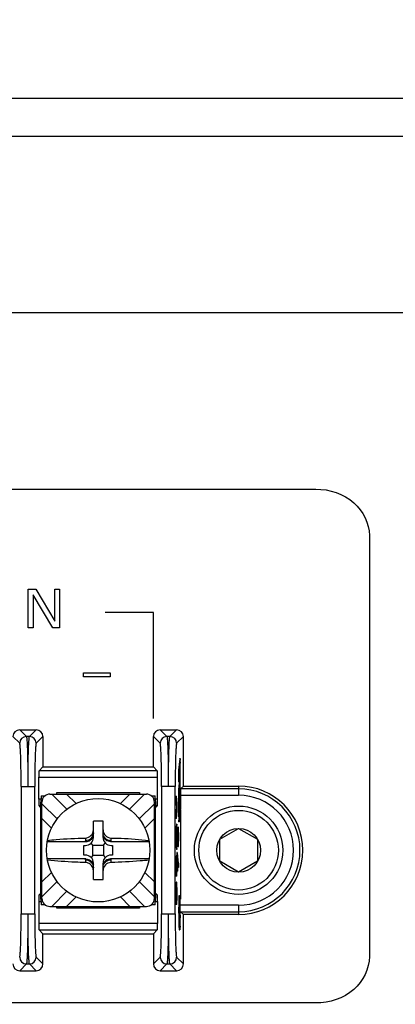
# Model space of a CAD drawing. Header units: inches. Extents: x 0 to 34, y 0 to 22.
# Tile 40 of 55: x 18.9 to 19.5, y 14.8 to 16.3. Entities that reach past the tile are written whole.
import ezdxf

# ---------------------------------------------------------------- set-up
doc = ezdxf.new("R2010")
doc.units = ezdxf.units.IN
doc.header["$LTSCALE"] = 1.87
doc.header["$MEASUREMENT"] = 0
doc.layers.get('0').update_dxf_attribs({"linetype": 'CONTINUOUS'})
doc.layers.add('DIMENSIONS', color=7, linetype='CONTINUOUS')
doc.styles.get("Standard").update_dxf_attribs({"font": 'txt', "width": 0.8})
doc.dimstyles.new('DIMSTYLE_1', dxfattribs={"dimtxt": 0.125, "dimasz": 0.18, "dimexe": 0.125, "dimexo": 0.0625, "dimgap": 0.09, "dimtad": 0, "dimtih": 1, "dimtoh": 1, "dimlfac": 2, "dimzin": 4, "dimdsep": 46, "dimtxsty": 'STANDARD', "dimblk": '_FILLED', "dimblk1": '_FILLED', "dimblk2": '_FILLED', "dimcen": 0.09, "dimadec": 0, "dimazin": 0, "dimtfac": 1, "dimtofl": 0, "dimtmove": 0, "dimatfit": 3, "dimldrblk": '_FILLED', "dimfxl": 1, "dimtolj": 1, "dimtzin": 4, "dimarcsym": 0})

# ---------------------------------------------------------------- blocks, each defined once
blk = doc.blocks.new('*D7')
at = {"layer": 'DIMENSIONS', "color": 2, "linetype": 'CONTINUOUS'}
blk.add_line((20.4867, 15.2689), (20.4867, 16.9109), dxfattribs=at)
at = {"layer": 'DIMENSIONS', "color": 2, "linetype": 'CONTINUOUS', "insert": (20.4242, 16.9734), "char_height": 0.125, "width": 1.625, "attachment_point": 1, "rotation": 90, "line_spacing_factor": 0.9}
blk.add_mtext('2X 80.64{\\Ftxt.shx;\\W1.000000;\\H0.125000; }[3.175]', dxfattribs=at)
blk = doc.blocks.new('_FILLED')
at = {"color": 0, "linetype": 'BYBLOCK'}
blk.add_solid([(0, 0), (-1, 0.1736), (-1, -0.1736)], dxfattribs=at)

msp = doc.modelspace()

# ---------------------------------------------------------------- linework, layer by layer
at = {"color": 7, "linetype": 'CONTINUOUS'}
for p, q in [((13.3514, 16.2234), (21.8948, 16.2234)), ((13.5214, 16.1643), (21.7248, 16.1643)), ((21.4274, 15.8887), (13.8188, 15.8887)), ((18.9226, 15.2396), (18.9483, 15.2396)), ((18.9226, 15.2396), (18.9331, 15.2292)), ((18.9379, 15.2292), (18.9483, 15.2396)), ((19.1414, 15.2396), (19.1671, 15.2396)), ((19.1414, 15.2396), (19.1518, 15.2292)), ((19.1566, 15.2292), (19.1671, 15.2396)), ((18.9226, 15.2187), (18.9121, 15.2291)), ((18.9379, 15.2292), (18.9331, 15.2292)), ((18.9588, 15.2291), (18.9483, 15.2187)), ((18.9588, 15.2291), (18.9588, 15.1821)), ((19.1309, 15.1821), (19.1309, 15.2291)), ((19.1414, 15.2187), (19.1309, 15.2291)), ((19.1566, 15.2292), (19.1518, 15.2292)), ((19.1776, 15.2291), (19.1671, 15.2187)), ((19.1776, 15.1521), (19.1776, 15.2291)), ((19.172, 15.1947), (19.1702, 15.1766)), ((19.1725, 15.1947), (19.1707, 15.1766)), ((19.172, 15.1947), (19.1721, 15.1952)), ((19.1725, 15.1947), (19.172, 15.1947)), ((19.1721, 15.1952), (19.1726, 15.1952)), ((19.1726, 15.1952), (19.1725, 15.1947)), ((19.1728, 15.1896), (19.1726, 15.1952)), ((18.9527, 15.176), (18.9588, 15.1821)), ((18.9588, 15.1821), (19.1309, 15.1821)), ((19.137, 15.176), (19.1309, 15.1821)), ((19.1728, 15.1505), (19.1728, 15.1877)), ((18.9524, 15.1318), (18.9524, 15.166)), ((18.9524, 15.166), (19.1374, 15.166)), ((19.137, 15.176), (18.9527, 15.176)), ((19.1374, 15.1318), (19.1374, 15.166)), ((19.1707, 15.1766), (19.1702, 15.1766)), ((19.1702, 15.1766), (19.1702, 15.1588)), ((19.1707, 15.1766), (19.1707, 15.1588)), ((19.1711, 15.1622), (19.1722, 15.1746)), ((19.1717, 15.1694), (19.1717, 15.1621)), ((19.1722, 15.1746), (19.1722, 15.1621)), ((18.9249, 15.1512), (18.9249, 14.953)), ((18.9249, 15.1512), (18.9459, 15.1512)), ((18.9461, 14.953), (18.9461, 15.1512)), ((19.1436, 15.1512), (19.1436, 14.953)), ((19.1648, 15.1512), (19.1439, 15.1512)), ((19.1648, 14.953), (19.1648, 15.1512)), ((19.1717, 15.1621), (19.1702, 15.1464)), ((19.1707, 15.1588), (19.1702, 15.1588)), ((19.1722, 15.1621), (19.1707, 15.1464)), ((19.1722, 15.1621), (19.1717, 15.1621)), ((19.172, 15.142), (19.1728, 15.1505)), ((19.1776, 15.1521), (19.1732, 15.1477)), ((19.2636, 15.1477), (19.1732, 15.1477)), ((19.1776, 15.1521), (19.2636, 15.1521)), ((19.2636, 15.1521), (19.2636, 15.1378)), ((18.956, 15.1371), (18.9623, 15.1371)), ((18.956, 15.1371), (18.956, 15.1318)), ((18.9698, 15.1396), (19.1199, 15.1396)), ((18.9725, 15.1396), (18.9961, 15.1161)), ((18.9804, 15.1396), (18.9804, 15.1421)), ((18.9804, 15.1421), (19.1093, 15.1421)), ((18.9956, 15.1396), (19.0104, 15.1249)), ((19.0794, 15.1249), (19.0941, 15.1396)), ((19.1172, 15.1396), (19.0936, 15.1161)), ((19.1093, 15.1421), (19.1093, 15.1396)), ((19.1274, 15.1371), (19.1337, 15.1371)), ((19.1337, 15.1318), (19.1337, 15.1371)), ((19.165, 15.1365), (19.1668, 15.1365)), ((19.165, 15.1365), (19.165, 15.1303)), ((19.1655, 15.1365), (19.1655, 15.1303)), ((19.167, 15.1359), (19.1668, 15.1365)), ((19.1671, 15.1348), (19.167, 15.1359)), ((19.1673, 15.1326), (19.1671, 15.1348)), ((19.1675, 15.1286), (19.1673, 15.1326)), ((19.1707, 15.1464), (19.1702, 15.1464)), ((19.1702, 15.1464), (19.1702, 15.1041)), ((19.1707, 15.1464), (19.1707, 15.1041)), ((19.1712, 15.1337), (19.1715, 15.137)), ((19.1712, 15.1159), (19.1712, 15.1337)), ((19.1715, 15.137), (19.1715, 15.1192)), ((19.172, 15.137), (19.172, 15.142)), ((19.1728, 15.1286), (19.172, 15.137)), ((19.1729, 15.1378), (19.2636, 15.1378)), ((19.1729, 15.1378), (19.1729, 15.1159)), ((18.956, 15.1318), (18.9524, 15.1318)), ((18.9527, 15.1218), (18.9556, 15.1218)), ((18.9552, 15.1193), (18.9527, 15.1218)), ((18.9554, 15.1231), (18.9557, 15.1263)), ((18.9554, 14.9811), (18.9554, 15.1231)), ((18.9557, 15.1263), (18.9559, 15.1284)), ((18.9573, 14.9771), (18.9573, 15.1271)), ((18.9573, 15.1245), (18.9809, 15.101)), ((19.1324, 15.1245), (19.1089, 15.101)), ((19.1324, 14.9771), (19.1324, 15.1271)), ((19.1374, 15.1318), (19.1337, 15.1318)), ((19.1337, 15.1318), (19.1341, 15.1253)), ((19.1341, 15.1253), (19.1342, 15.1238)), ((19.1341, 15.1218), (19.137, 15.1218)), ((19.1342, 15.1238), (19.1343, 15.1231)), ((19.1343, 14.9811), (19.1343, 15.1231)), ((19.137, 15.1218), (19.1345, 15.1193)), ((19.1668, 15.1303), (19.165, 15.1303)), ((19.1665, 15.1298), (19.1664, 15.1302)), ((19.167, 15.1298), (19.1665, 15.1298)), ((19.1666, 15.1286), (19.1665, 15.1298)), ((19.1671, 15.1286), (19.1666, 15.1286)), ((19.1667, 15.1269), (19.1666, 15.1286)), ((19.1672, 15.1269), (19.1667, 15.1269)), ((19.1668, 15.1247), (19.1667, 15.1269)), ((19.1668, 15.1303), (19.167, 15.1298)), ((19.1673, 15.1247), (19.1668, 15.1247)), ((19.1668, 15.1219), (19.1668, 15.1247)), ((19.1673, 15.1219), (19.1668, 15.1219)), ((19.1668, 15.1219), (19.1668, 15.1163)), ((19.167, 15.1298), (19.1671, 15.1286)), ((19.1671, 15.1286), (19.1672, 15.1269)), ((19.1672, 15.1269), (19.1673, 15.1247)), ((19.1673, 15.1247), (19.1673, 15.1219)), ((19.1673, 15.1219), (19.1673, 15.1163)), ((19.1676, 15.1253), (19.1675, 15.1286)), ((19.1676, 15.1213), (19.1676, 15.1253)), ((19.1676, 15.1168), (19.1676, 15.1213)), ((19.1715, 15.1192), (19.171, 15.1192)), ((19.1715, 15.1192), (19.1712, 15.1159)), ((19.172, 15.1237), (19.1728, 15.1152)), ((19.172, 15.112), (19.172, 15.1237)), ((19.172, 15.1185), (19.1723, 15.1152)), ((19.1728, 15.1152), (19.1728, 15.1286)), ((19.165, 15.1078), (19.1668, 15.1078)), ((19.165, 15.1078), (19.165, 15.1016)), ((19.1668, 15.1016), (19.165, 15.1016)), ((19.1655, 15.1078), (19.1655, 15.1016)), ((19.1664, 15.108), (19.1665, 15.1084)), ((19.1665, 15.1084), (19.1666, 15.1095)), ((19.167, 15.1084), (19.1665, 15.1084)), ((19.1666, 15.1095), (19.1667, 15.1112)), ((19.1671, 15.1095), (19.1666, 15.1095)), ((19.1667, 15.1112), (19.1668, 15.1134)), ((19.1672, 15.1112), (19.1667, 15.1112)), ((19.1673, 15.1163), (19.1668, 15.1163)), ((19.1668, 15.1134), (19.1668, 15.1163)), ((19.1673, 15.1134), (19.1668, 15.1134)), ((19.167, 15.1084), (19.1668, 15.1078)), ((19.1668, 15.1016), (19.167, 15.1022)), ((19.1671, 15.1095), (19.167, 15.1084)), ((19.167, 15.1022), (19.1671, 15.1033)), ((19.1672, 15.1112), (19.1671, 15.1095)), ((19.1671, 15.1033), (19.1673, 15.1056)), ((19.1673, 15.1134), (19.1672, 15.1112)), ((19.1673, 15.1163), (19.1673, 15.1134)), ((19.1673, 15.1056), (19.1675, 15.1095)), ((19.1675, 15.1095), (19.1676, 15.1129)), ((19.1676, 15.1129), (19.1676, 15.1168)), ((19.1707, 15.1041), (19.1702, 15.1041)), ((19.1711, 15.097), (19.1718, 15.1049)), ((19.1718, 15.1049), (19.172, 15.112)), ((19.1728, 15.1152), (19.1723, 15.1152)), ((19.1729, 15.1152), (19.1729, 14.9762)), ((18.9721, 15.0866), (18.9573, 15.1014)), ((19.0374, 15.0721), (19.0374, 15.0975)), ((19.0524, 15.0721), (19.0524, 15.0975)), ((19.1324, 15.1014), (19.1176, 15.0866)), ((19.1671, 15.0926), (19.165, 15.0763)), ((19.1676, 15.0926), (19.1655, 15.0763)), ((19.167, 15.0814), (19.1676, 15.0864)), ((19.1676, 15.0926), (19.1671, 15.0926)), ((19.1676, 15.0864), (19.1676, 15.0926)), ((19.1687, 15.0858), (19.1688, 15.087)), ((19.1688, 15.087), (19.169, 15.0881)), ((19.1693, 15.087), (19.1688, 15.087)), ((19.1695, 15.0881), (19.169, 15.0881)), ((19.1693, 15.087), (19.1692, 15.0847)), ((19.1695, 15.0881), (19.1693, 15.087)), ((19.1698, 15.087), (19.1696, 15.0881)), ((19.17, 15.0853), (19.1698, 15.087)), ((19.1705, 15.0966), (19.1703, 15.0989)), ((19.1705, 15.0966), (19.171, 15.0966)), ((19.171, 15.0966), (19.1711, 15.0967)), ((19.1711, 15.0967), (19.1711, 15.097)), ((19.2341, 15.0692), (19.2636, 15.0862)), ((19.2636, 15.0862), (19.2931, 15.0692)), ((19.0249, 15.0712), (19.0249, 15.0669)), ((19.0649, 15.0669), (19.0649, 15.0712)), ((19.1655, 15.0763), (19.165, 15.0763)), ((19.165, 15.0763), (19.165, 15.0696)), ((19.1655, 15.0763), (19.1655, 15.0696)), ((19.1659, 15.0729), (19.1667, 15.0803)), ((19.1667, 15.0662), (19.1659, 15.0729)), ((19.1662, 15.0759), (19.1662, 15.0702)), ((19.1667, 15.0803), (19.1667, 15.0662)), ((19.167, 15.0645), (19.167, 15.0814)), ((19.1676, 15.0774), (19.1677, 15.0808)), ((19.1681, 15.0774), (19.1676, 15.0774)), ((19.1676, 15.0746), (19.1676, 15.0774)), ((19.1681, 15.0746), (19.1676, 15.0746)), ((19.1676, 15.0746), (19.1676, 15.0712)), ((19.1681, 15.0712), (19.1676, 15.0712)), ((19.1676, 15.0684), (19.1676, 15.0712)), ((19.1677, 15.0808), (19.1678, 15.083)), ((19.1682, 15.0808), (19.1677, 15.0808)), ((19.1678, 15.083), (19.168, 15.0853)), ((19.1683, 15.083), (19.1678, 15.083)), ((19.168, 15.0853), (19.1681, 15.0858)), ((19.1685, 15.0853), (19.168, 15.0853)), ((19.1686, 15.0858), (19.1681, 15.0858)), ((19.1682, 15.0808), (19.1681, 15.0774)), ((19.1681, 15.0774), (19.1681, 15.0746)), ((19.1681, 15.0712), (19.1681, 15.0746)), ((19.1681, 15.0712), (19.1681, 15.0684)), ((19.1683, 15.083), (19.1682, 15.0808)), ((19.1685, 15.0853), (19.1683, 15.083)), ((19.1689, 15.078), (19.1684, 15.078)), ((19.1684, 15.0763), (19.1685, 15.078)), ((19.1684, 15.0763), (19.1684, 15.0766)), ((19.1689, 15.0763), (19.1684, 15.0763)), ((19.1685, 15.074), (19.1684, 15.0763)), ((19.1684, 15.074), (19.1684, 15.0763)), ((19.1684, 15.074), (19.1684, 15.0718)), ((19.1684, 15.0695), (19.1684, 15.0718)), ((19.1686, 15.0858), (19.1685, 15.0853)), ((19.1685, 15.0791), (19.1686, 15.0796)), ((19.1685, 15.078), (19.1685, 15.0791)), ((19.169, 15.074), (19.1685, 15.074)), ((19.1685, 15.074), (19.1685, 15.0718)), ((19.169, 15.0718), (19.1685, 15.0718)), ((19.1687, 15.0796), (19.1686, 15.0796)), ((19.1687, 15.0796), (19.1688, 15.0791)), ((19.1689, 15.0853), (19.1688, 15.0855)), ((19.1688, 15.0791), (19.1689, 15.078)), ((19.169, 15.083), (19.1689, 15.0853)), ((19.1689, 15.078), (19.1689, 15.0763)), ((19.1689, 15.0763), (19.169, 15.074)), ((19.1691, 15.0819), (19.169, 15.083)), ((19.169, 15.0718), (19.169, 15.074)), ((19.1692, 15.0847), (19.1691, 15.0819)), ((19.1697, 15.0808), (19.1692, 15.0808)), ((19.1692, 15.0768), (19.1693, 15.0791)), ((19.1692, 15.074), (19.1692, 15.0768)), ((19.1692, 15.074), (19.1692, 15.0718)), ((19.1693, 15.0791), (19.1694, 15.0808)), ((19.1698, 15.0791), (19.1693, 15.0791)), ((19.1694, 15.0768), (19.1693, 15.0791)), ((19.1694, 15.0808), (19.1695, 15.0813)), ((19.1699, 15.0768), (19.1694, 15.0768)), ((19.1694, 15.074), (19.1694, 15.0768)), ((19.1699, 15.074), (19.1694, 15.074)), ((19.1694, 15.074), (19.1694, 15.0718)), ((19.1699, 15.0718), (19.1694, 15.0718)), ((19.1694, 15.069), (19.1694, 15.0718)), ((19.1696, 15.0813), (19.1695, 15.0813)), ((19.1696, 15.0813), (19.1697, 15.0808)), ((19.1697, 15.0808), (19.1698, 15.0791)), ((19.1698, 15.0791), (19.1699, 15.0768)), ((19.1699, 15.0768), (19.1699, 15.074)), ((19.1699, 15.0718), (19.1699, 15.074)), ((19.1699, 15.0718), (19.1699, 15.069)), ((19.1701, 15.0825), (19.17, 15.0853)), ((19.1702, 15.0791), (19.1701, 15.0825)), ((19.1702, 15.0746), (19.1702, 15.0791)), ((19.1702, 15.0746), (19.1702, 15.0712)), ((19.1702, 15.0667), (19.1702, 15.0712)), ((18.9655, 15.0656), (19.0255, 15.0656)), ((19.0224, 15.0596), (19.0249, 15.0596)), ((19.0224, 15.0446), (19.0224, 15.0596)), ((19.0367, 15.0603), (19.0337, 15.0633)), ((19.0367, 15.0603), (19.053, 15.0603)), ((19.0367, 15.044), (19.0367, 15.0603)), ((19.053, 15.0603), (19.056, 15.0633)), ((19.053, 15.0603), (19.053, 15.044)), ((19.0642, 15.0656), (19.1242, 15.0656)), ((19.0649, 15.0596), (19.0673, 15.0596)), ((19.0673, 15.0596), (19.0673, 15.0446)), ((19.1655, 15.0696), (19.165, 15.0696)), ((19.165, 15.0696), (19.1671, 15.0533)), ((19.1655, 15.0696), (19.1676, 15.0533)), ((19.1676, 15.0594), (19.167, 15.0645)), ((19.1681, 15.0684), (19.1676, 15.0684)), ((19.1677, 15.065), (19.1676, 15.0684)), ((19.1676, 15.0533), (19.1676, 15.0594)), ((19.1682, 15.065), (19.1677, 15.065)), ((19.1678, 15.0628), (19.1677, 15.065)), ((19.1683, 15.0628), (19.1678, 15.0628)), ((19.168, 15.0605), (19.1678, 15.0628)), ((19.1685, 15.0605), (19.168, 15.0605)), ((19.1681, 15.06), (19.168, 15.0605)), ((19.1681, 15.0684), (19.1682, 15.065)), ((19.1686, 15.06), (19.1681, 15.06)), ((19.1682, 15.065), (19.1683, 15.0628)), ((19.1683, 15.0628), (19.1685, 15.0605)), ((19.1685, 15.0678), (19.1684, 15.0695)), ((19.1685, 15.0667), (19.1685, 15.0678)), ((19.1686, 15.0661), (19.1685, 15.0667)), ((19.1685, 15.0605), (19.1686, 15.06)), ((19.1686, 15.0661), (19.1687, 15.0661)), ((19.1687, 15.0661), (19.1687, 15.0605)), ((19.1695, 15.0645), (19.169, 15.0645)), ((19.169, 15.0645), (19.169, 15.0577)), ((19.1695, 15.0577), (19.169, 15.0577)), ((19.1691, 15.0645), (19.1692, 15.065)), ((19.1692, 15.065), (19.1693, 15.0667)), ((19.1697, 15.065), (19.1692, 15.065)), ((19.1693, 15.0667), (19.1694, 15.069)), ((19.1698, 15.0667), (19.1693, 15.0667)), ((19.1699, 15.069), (19.1694, 15.069)), ((19.1695, 15.0577), (19.1695, 15.0645)), ((19.1697, 15.065), (19.1696, 15.0645)), ((19.1696, 15.0577), (19.1698, 15.0588)), ((19.1698, 15.0667), (19.1697, 15.065)), ((19.1699, 15.069), (19.1698, 15.0667)), ((19.1698, 15.0588), (19.17, 15.0605)), ((19.17, 15.0605), (19.1701, 15.0633)), ((19.1701, 15.0633), (19.1702, 15.0667)), ((19.2341, 15.0351), (19.2341, 15.0692)), ((19.2931, 15.0692), (19.2931, 15.0351)), ((19.0249, 15.0446), (19.0224, 15.0446)), ((19.0367, 15.044), (19.0337, 15.041)), ((19.053, 15.044), (19.0367, 15.044)), ((19.053, 15.044), (19.056, 15.041)), ((19.0673, 15.0446), (19.0649, 15.0446)), ((19.1655, 15.0437), (19.165, 15.0437)), ((19.165, 15.0437), (19.165, 15.0116)), ((19.1655, 15.0437), (19.1655, 15.0116)), ((19.1658, 15.0178), (19.1658, 15.0437)), ((19.1664, 15.0414), (19.1659, 15.0414)), ((19.1659, 15.0414), (19.1659, 15.0178)), ((19.1664, 15.0414), (19.1664, 15.0178)), ((19.1667, 15.0178), (19.1667, 15.0414)), ((19.1673, 15.0443), (19.1668, 15.0443)), ((19.1668, 15.0443), (19.1668, 15.0178)), ((19.1676, 15.0533), (19.1671, 15.0533)), ((19.1673, 15.0443), (19.1673, 15.0178)), ((19.1681, 15.0487), (19.1676, 15.0487)), ((19.1676, 15.0487), (19.1676, 15.0195)), ((19.1676, 15.0116), (19.1676, 15.0443)), ((19.1681, 15.0195), (19.1681, 15.0487)), ((19.1688, 15.042), (19.1684, 15.0487)), ((19.1684, 15.042), (19.1689, 15.0346)), ((19.1684, 15.042), (19.1684, 15.0195)), ((19.1692, 15.0375), (19.1688, 15.042)), ((19.0255, 15.0386), (18.9655, 15.0386)), ((19.0249, 15.0373), (19.0249, 15.033)), ((19.0374, 15.0068), (19.0374, 15.0321)), ((19.0524, 15.0068), (19.0524, 15.0321)), ((19.1242, 15.0386), (19.0642, 15.0386)), ((19.0649, 15.033), (19.0649, 15.0373)), ((19.1689, 15.0346), (19.1684, 15.0346)), ((19.1687, 15.0313), (19.1684, 15.0343)), ((19.1692, 15.0313), (19.1687, 15.0313)), ((19.1689, 15.029), (19.1687, 15.0313)), ((19.1689, 15.0346), (19.1692, 15.0313)), ((19.1694, 15.029), (19.1689, 15.029)), ((19.1693, 15.0262), (19.1689, 15.029)), ((19.1695, 15.0346), (19.1692, 15.0375)), ((19.1692, 15.0313), (19.1694, 15.029)), ((19.1698, 15.0262), (19.1693, 15.0262)), ((19.1697, 15.0251), (19.1693, 15.0262)), ((19.1694, 15.029), (19.1698, 15.0262)), ((19.1698, 15.033), (19.1695, 15.0346)), ((19.1702, 15.0251), (19.1697, 15.0251)), ((19.1702, 15.0318), (19.1698, 15.033)), ((19.1698, 15.0262), (19.1702, 15.0251)), ((19.1702, 15.0318), (19.1702, 15.0251)), ((19.2636, 15.018), (19.2341, 15.0351)), ((19.2931, 15.0351), (19.2636, 15.018)), ((18.9573, 15.0028), (18.9721, 15.0176)), ((19.1176, 15.0176), (19.1324, 15.0028)), ((19.1676, 15.0116), (19.165, 15.0116)), ((19.1658, 15.0178), (19.1664, 15.0178)), ((19.1667, 15.0178), (19.1673, 15.0178)), ((19.1681, 15.0195), (19.1676, 15.0195)), ((18.9809, 15.0033), (18.9573, 14.9798)), ((19.1089, 15.0033), (19.1324, 14.9798)), ((19.165, 14.9919), (19.1651, 14.9953)), ((19.1651, 14.9953), (19.1652, 14.9976)), ((19.1656, 14.9953), (19.1651, 14.9953)), ((19.1652, 14.9976), (19.1654, 14.9998)), ((19.1657, 14.9976), (19.1652, 14.9976)), ((19.1654, 14.9998), (19.1655, 15.0004)), ((19.1659, 14.9998), (19.1654, 14.9998)), ((19.166, 15.0004), (19.1655, 15.0004)), ((19.1656, 14.9953), (19.1655, 14.9919)), ((19.1657, 14.9976), (19.1656, 14.9953)), ((19.1659, 14.9998), (19.1657, 14.9976)), ((19.166, 15.0004), (19.1659, 14.9998)), ((19.1661, 15.0004), (19.1662, 15.0015)), ((19.1662, 15.0015), (19.1664, 15.0026)), ((19.1667, 15.0015), (19.1662, 15.0015)), ((19.1662, 14.9998), (19.1662, 15)), ((19.1664, 14.9976), (19.1662, 14.9998)), ((19.1669, 15.0026), (19.1664, 15.0026)), ((19.1665, 14.9993), (19.1664, 14.9964)), ((19.1664, 14.9964), (19.1664, 14.9976)), ((19.1667, 15.0015), (19.1665, 14.9993)), ((19.1671, 14.9953), (19.1666, 14.9953)), ((19.1669, 15.0026), (19.1667, 15.0015)), ((19.1667, 14.9936), (19.1668, 14.9953)), ((19.1668, 14.9953), (19.1669, 14.9959)), ((19.1669, 14.9959), (19.167, 14.9959)), ((19.1672, 15.0015), (19.167, 15.0026)), ((19.167, 14.9959), (19.1671, 14.9953)), ((19.1671, 14.9953), (19.1672, 14.9936)), ((19.1673, 14.9998), (19.1672, 15.0015)), ((19.1675, 14.997), (19.1673, 14.9998)), ((19.1675, 14.9936), (19.1675, 14.997)), ((18.9552, 14.985), (18.9527, 14.9825)), ((18.9556, 14.9825), (18.9527, 14.9825)), ((18.9555, 14.9805), (18.9554, 14.9811)), ((18.9556, 14.9789), (18.9555, 14.9805)), ((18.956, 14.9725), (18.9556, 14.9789)), ((18.9961, 14.9882), (18.9725, 14.9646)), ((19.0104, 14.9794), (18.9956, 14.9646)), ((19.0941, 14.9646), (19.0794, 14.9794)), ((19.0936, 14.9882), (19.1172, 14.9646)), ((19.1343, 14.9811), (19.134, 14.978)), ((19.137, 14.9825), (19.1341, 14.9825)), ((19.137, 14.9825), (19.1345, 14.985)), ((19.1655, 14.9919), (19.165, 14.9919)), ((19.165, 14.9891), (19.165, 14.9919)), ((19.1655, 14.9891), (19.165, 14.9891)), ((19.165, 14.9891), (19.165, 14.9678)), ((19.1655, 14.9919), (19.1655, 14.9891)), ((19.1655, 14.9891), (19.1655, 14.9678)), ((19.1658, 14.9925), (19.1659, 14.9936)), ((19.1663, 14.9925), (19.1658, 14.9925)), ((19.1658, 14.9908), (19.1658, 14.9925)), ((19.1658, 14.9908), (19.1658, 14.9912)), ((19.1663, 14.9908), (19.1658, 14.9908)), ((19.1658, 14.9886), (19.1658, 14.9908)), ((19.1658, 14.9886), (19.1658, 14.9908)), ((19.1663, 14.9886), (19.1658, 14.9886)), ((19.1658, 14.9739), (19.1658, 14.9886)), ((19.1658, 14.9886), (19.1658, 14.9739)), ((19.1659, 14.9936), (19.166, 14.9942)), ((19.166, 14.9942), (19.1661, 14.9942)), ((19.1661, 14.9942), (19.1662, 14.9936)), ((19.1662, 14.9936), (19.1663, 14.9925)), ((19.1663, 14.9925), (19.1663, 14.9908)), ((19.1663, 14.9908), (19.1663, 14.9886)), ((19.1663, 14.9886), (19.1663, 14.9739)), ((19.1666, 14.9914), (19.1667, 14.9936)), ((19.1666, 14.9886), (19.1666, 14.9914)), ((19.1666, 14.9739), (19.1666, 14.9886)), ((19.1672, 14.9936), (19.1667, 14.9936)), ((19.1668, 14.9914), (19.1667, 14.9936)), ((19.1673, 14.9914), (19.1668, 14.9914)), ((19.1668, 14.9886), (19.1668, 14.9914)), ((19.1673, 14.9886), (19.1668, 14.9886)), ((19.1668, 14.9886), (19.1668, 14.9739)), ((19.1672, 14.9936), (19.1673, 14.9914)), ((19.1673, 14.9914), (19.1673, 14.9886)), ((19.1673, 14.9886), (19.1673, 14.9739)), ((19.1676, 14.9891), (19.1675, 14.9936)), ((19.1676, 14.9678), (19.1676, 14.9891)), ((19.1711, 14.9814), (19.1706, 14.9814)), ((19.1713, 14.9812), (19.1718, 14.9812)), ((19.1715, 14.9799), (19.1713, 14.9767)), ((19.1718, 14.9812), (19.1715, 14.9799)), ((19.1721, 14.9795), (19.1719, 14.9811)), ((19.1725, 14.9814), (19.172, 14.9814)), ((19.1725, 14.9814), (19.1724, 14.9777)), ((18.9524, 14.9725), (18.956, 14.9725)), ((18.9524, 14.9725), (18.9524, 14.9382)), ((18.956, 14.9725), (18.956, 14.9671)), ((18.9624, 14.9671), (18.956, 14.9671)), ((18.9698, 14.9646), (19.1199, 14.9646)), ((18.9804, 14.9621), (18.9804, 14.9646)), ((19.1093, 14.9646), (19.1093, 14.9621)), ((19.1337, 14.9671), (19.1274, 14.9671)), ((19.1337, 14.9725), (19.1374, 14.9725)), ((19.1337, 14.9671), (19.1337, 14.9725)), ((19.134, 14.978), (19.1338, 14.9759)), ((19.1374, 14.9725), (19.1374, 14.9382)), ((19.1676, 14.9678), (19.165, 14.9678)), ((19.1658, 14.9739), (19.1663, 14.9739)), ((19.1666, 14.9739), (19.1673, 14.9739)), ((19.1712, 14.9656), (19.1717, 14.9656)), ((19.1714, 14.9733), (19.1717, 14.9762)), ((19.1717, 14.9762), (19.1717, 14.9656)), ((19.1722, 14.9722), (19.1717, 14.9722)), ((19.1719, 14.9762), (19.172, 14.9755)), ((19.1719, 14.9656), (19.1726, 14.9656)), ((19.172, 14.9755), (19.1722, 14.9729)), ((19.172, 14.9722), (19.172, 14.9716)), ((19.1723, 14.9758), (19.1722, 14.9785)), ((19.2636, 14.9665), (19.1729, 14.9665)), ((19.2636, 14.9665), (19.2636, 14.9521)), ((18.9249, 14.953), (18.9459, 14.953)), ((19.1093, 14.9621), (18.9804, 14.9621)), ((19.1439, 14.953), (19.1648, 14.953)), ((19.1708, 14.956), (19.1708, 14.9572)), ((19.1726, 14.9608), (19.171, 14.9608)), ((19.1712, 14.9512), (19.1714, 14.9512)), ((19.1713, 14.956), (19.1726, 14.956)), ((19.1714, 14.9512), (19.1714, 14.956)), ((19.1718, 14.956), (19.1715, 14.9421)), ((19.1724, 14.9512), (19.1719, 14.9512)), ((19.1724, 14.9512), (19.1721, 14.9421)), ((19.1732, 14.9565), (19.2636, 14.9565)), ((19.1732, 14.9565), (19.1776, 14.9521)), ((19.2636, 14.9521), (19.1776, 14.9521)), ((19.1776, 14.8751), (19.1776, 14.9521)), ((19.1374, 14.9382), (18.9524, 14.9382)), ((19.1712, 14.9411), (19.1713, 14.9376)), ((19.1714, 14.9362), (19.1716, 14.9341)), ((19.1721, 14.9421), (19.1716, 14.9421)), ((19.1716, 14.9377), (19.1717, 14.9421)), ((19.1721, 14.9377), (19.1716, 14.9377)), ((19.1716, 14.9341), (19.1718, 14.9332)), ((19.1721, 14.9421), (19.1721, 14.9377)), ((18.9527, 14.9283), (19.137, 14.9283)), ((18.9527, 14.9283), (18.9588, 14.9221)), ((18.9588, 14.9221), (19.1309, 14.9221)), ((18.9588, 14.8751), (18.9588, 14.9221)), ((19.137, 14.9283), (19.1309, 14.9221)), ((19.1309, 14.9221), (19.1309, 14.8751)), ((19.1713, 14.9284), (19.1718, 14.9284)), ((18.9331, 14.8751), (18.9226, 14.8646)), ((18.9331, 14.8751), (18.9379, 14.8751)), ((18.9483, 14.8646), (18.9379, 14.8751)), ((18.9483, 14.8856), (18.9588, 14.8751)), ((19.1309, 14.8751), (19.1414, 14.8856)), ((19.1518, 14.8751), (19.1414, 14.8646)), ((19.1518, 14.8751), (19.1566, 14.8751)), ((19.1671, 14.8646), (19.1566, 14.8751)), ((19.1671, 14.8856), (19.1776, 14.8751)), ((18.9226, 14.8646), (18.9483, 14.8646)), ((19.1414, 14.8646), (19.1671, 14.8646))]:
    msp.add_line(p, q, dxfattribs=at)
at = {"color": 40, "linetype": 'CONTINUOUS'}
for p, q in [((18.7774, 15.6144), (19.384, 15.6144)), ((19.4674, 15.5422), (19.4674, 14.8866)), ((18.936, 15.3987), (18.936, 15.4588)), ((18.936, 15.4588), (18.9475, 15.4588)), ((18.9475, 15.4588), (18.9771, 15.4091)), ((18.9771, 15.4091), (18.9771, 15.4588)), ((18.9771, 15.4588), (18.9848, 15.4588)), ((18.9848, 15.4588), (18.9848, 15.3987)), ((18.9435, 15.4497), (18.9435, 15.3987)), ((18.9741, 15.3987), (18.9435, 15.4497)), ((19.1309, 15.4222), (19.0559, 15.4222)), ((19.1309, 15.2572), (19.1309, 15.4222)), ((18.9435, 15.3987), (18.936, 15.3987)), ((18.9848, 15.3987), (18.9741, 15.3987)), ((19.022, 15.3224), (19.022, 15.3284)), ((19.022, 15.3284), (19.0636, 15.3284)), ((19.0636, 15.3224), (19.022, 15.3224)), ((19.0636, 15.3284), (19.0636, 15.3224)), ((19.384, 14.8144), (17.1711, 14.8144))]:
    msp.add_line(p, q, dxfattribs=at)
at = {"color": 7, "linetype": 'CONTINUOUS'}
for centre, radius in [((19.0449, 15.0521), 0.0805), ((19.2636, 15.0521), 0.0689), ((19.2636, 15.0521), 0.062), ((19.2636, 15.0521), 0.0341)]:
    msp.add_circle(centre, radius, dxfattribs=at)
for centre, radius, start, end in [((18.9331, 15.2187), 0.0105, 90.0842, 179.9158), ((18.9378, 15.2187), 0.0105, 0.0842, 89.9158), ((19.1519, 15.2187), 0.0105, 90.0842, 179.9158), ((19.1566, 15.2187), 0.0105, 0.0842, 89.9158), ((18.9647, 15.1877), 0.2082, 359.9971, 0.5283), ((19.2636, 15.0521), 0.1, 270, 90), ((19.2636, 15.0521), 0.0956, 270, 90), ((18.9698, 15.1271), 0.0125, 90, 180), ((19.1199, 15.1271), 0.0125, 0, 90), ((19.2636, 15.0521), 0.0856, 270, 90), ((18.9094, 15.132), 0.0467, 355.5346, 358.3173), ((18.9158, 15.1318), 0.0402, 358.3299, 359.981), ((19.3781, 15.1041), 0.2078, 179.9971, 180.5282), ((19.3172, 15.1033), 0.1469, 180.4692, 181.4665), ((19.0449, 14.8848), 0.2128, 87.9805, 92.0195), ((19.2642, 15.102), 0.094, 181.482, 181.9228), ((19.0249, 15.0721), 0.0125, 270, 360), ((19.0649, 15.0721), 0.0125, 180, 270), ((19.0249, 15.0321), 0.0125, 0, 90), ((19.0649, 15.0321), 0.0125, 90, 180), ((19.0449, 15.2195), 0.2128, 267.9804, 272.0196), ((19.4397, 14.9702), 0.2693, 177.6309, 178.0677), ((19.5351, 14.967), 0.3648, 178.0629, 178.4139), ((19.4401, 14.9702), 0.2692, 177.6309, 178.0668), ((19.5353, 14.967), 0.3645, 178.062, 178.4126), ((19.1228, 14.9753), 0.0495, 3.6912, 4.8372), ((18.9698, 14.9771), 0.0125, 180, 270), ((19.1199, 14.9771), 0.0125, 270, 360), ((19.1803, 14.9723), 0.0467, 175.5346, 178.3173), ((19.1739, 14.9725), 0.0402, 178.3299, 179.981), ((19.8241, 14.9604), 0.6539, 178.9813, 179.2289), ((19.9355, 14.9589), 0.7652, 179.2323, 179.6732), ((19.6297, 14.9643), 0.4594, 178.4112, 178.7123), ((19.7266, 14.9621), 0.5563, 178.7115, 178.9826), ((19.824, 14.9604), 0.6533, 178.9797, 179.2273), ((19.9038, 14.9593), 0.7331, 179.2262, 179.4533), ((19.9892, 14.9585), 0.8184, 179.4551, 179.8422), ((19.6938, 14.9628), 0.523, 178.4331, 178.9851), ((18.6857, 14.9612), 0.4865, 0.9475, 1.2294), ((18.5865, 14.9595), 0.5857, 0.5923, 0.9467), ((19.0505, 14.9671), 0.1218, 2.3753, 2.706), ((18.8579, 14.9653), 0.3147, 1.5402, 1.9121), ((18.7727, 14.963), 0.3999, 1.2302, 1.5435), ((18.6867, 14.9612), 0.4859, 0.9493, 1.2311), ((18.6013, 14.9597), 0.5714, 0.6935, 0.9508), ((18.5348, 14.9589), 0.6378, 0.4582, 0.6947), ((18.5847, 14.9588), 0.5879, 0.4061, 0.6634), ((18.484, 14.9585), 0.6887, 0.2345, 0.4586), ((20.0156, 14.9584), 0.8454, 179.6676, 179.8751), ((20.0221, 14.9584), 0.8519, 179.8737, 180.2832), ((19.9849, 14.9582), 0.8146, 180.283, 180.4958), ((19.921, 14.9576), 0.7508, 180.4949, 180.7177), ((19.8426, 14.9566), 0.6724, 180.7173, 180.9571), ((20.0277, 14.9584), 0.8569, 179.8386, 180.0769), ((20.0148, 14.9583), 0.844, 180.1609, 180.2824), ((19.9857, 14.9582), 0.815, 180.2815, 180.4942), ((19.922, 14.9576), 0.7513, 180.4934, 180.7161), ((19.8438, 14.9566), 0.673, 180.7156, 180.9553), ((18.4502, 14.9584), 0.722, 0.0144, 0.1909), ((18.4549, 14.9584), 0.7173, 359.7971, 0.015), ((18.5428, 14.9585), 0.6298, 0.2109, 0.4075), ((18.5216, 14.958), 0.6511, 359.3422, 359.577), ((18.5917, 14.9571), 0.581, 359.0925, 359.3434), ((18.4536, 14.9584), 0.7191, 359.8088, 0.236), ((18.4783, 14.9583), 0.6943, 359.576, 359.8094), ((19.7197, 14.9545), 0.5494, 180.9517, 181.4968), ((19.5508, 14.9503), 0.3805, 181.5183, 181.8689), ((19.457, 14.9472), 0.2867, 181.8648, 182.2922), ((19.3705, 14.9437), 0.2001, 182.2855, 182.8243), ((19.6866, 14.9538), 0.5158, 180.9318, 181.5126), ((19.5521, 14.9503), 0.3812, 181.5159, 181.8661), ((19.2729, 14.9427), 0.1017, 182.8961, 183.6445), ((19.0702, 14.9427), 0.1017, 356.2935, 357.1759), ((18.9154, 14.9512), 0.2571, 357.9828, 358.3037), ((18.8507, 14.9516), 0.322, 358.1316, 358.5038), ((18.9358, 14.9488), 0.2367, 357.6783, 358.1352), ((18.9733, 14.9437), 0.1994, 357.17, 357.7101), ((18.7581, 14.9541), 0.4146, 358.5007, 358.8182), ((18.8869, 14.9471), 0.2858, 357.7034, 358.1316), ((18.672, 14.9559), 0.5007, 358.8161, 359.0932), ((18.7932, 14.9502), 0.3795, 358.1275, 358.4788), ((18.9331, 14.8856), 0.0105, 180.0842, 269.9158), ((18.9378, 14.8856), 0.0105, 270.0842, 359.9158), ((19.1519, 14.8856), 0.0105, 180.0842, 269.9158), ((19.1566, 14.8856), 0.0105, 270.0842, 359.9158)]:
    msp.add_arc(centre, radius, start, end, dxfattribs=at)
for centre, major_axis, ratio, start_param, end_param in [((18.9226, 15.2291), (0.00743, -0.00743), 0.998783, 2.356803, 3.926382), ((18.9483, 15.2291), (0.00743, 0.00743), 0.998783, -0.784789, 0.784789), ((19.1414, 15.2291), (0.00743, -0.00743), 0.998783, 2.356803, 3.926382), ((19.1671, 15.2291), (-0.00743, -0.00743), 0.998783, 2.356803, 3.926382), ((18.9527, 15.166), (0, 0.01), 0.034921, 0.034907, 1.570796), ((19.137, 15.166), (0, 0.01), 0.034921, -1.570796, -0.034907), ((19.1732, 15.1378), (0, 0.01), 0.034921, 6.318092, 7.853982), ((18.9527, 15.1318), (0, 0.01), 0.034921, -4.712389, -3.176499), ((19.137, 15.1318), (0, 0.01), 0.034921, -3.106686, -1.570796), ((18.9527, 14.9725), (0, 0.01), 0.034921, 0.034907, 1.570796), ((19.137, 14.9725), (0, 0.01), 0.034921, -1.570796, -0.034907), ((19.1732, 14.9665), (0, 0.01), 0.034921, 2.975236, 3.106686), ((18.9527, 14.9382), (0, 0.01), 0.034921, -4.712389, -3.176499), ((19.137, 14.9382), (0, 0.01), 0.034921, -3.106686, -1.570796), ((18.9226, 14.8751), (0.00743, 0.00743), 0.998783, 2.356803, 3.926382), ((18.9483, 14.8751), (-0.00743, 0.00743), 0.998783, 2.356803, 3.926382), ((19.1414, 14.8751), (0.00743, 0.00743), 0.998783, -3.926382, -2.356803), ((19.1671, 14.8751), (-0.00743, 0.00743), 0.998783, 2.356803, 3.926382)]:
    msp.add_ellipse(centre, major_axis=major_axis, ratio=ratio, start_param=start_param, end_param=end_param, dxfattribs=at)
at = {"color": 40, "linetype": 'CONTINUOUS'}
for points, knots in [([(19.384, 15.6144), (19.4049, 15.6144), (19.4467, 15.6015), (19.4674, 15.5611), (19.4674, 15.5422)], [0, 0, 0, 0, 0.525302, 1, 1, 1, 1]), ([(19.4674, 14.8866), (19.4674, 14.8677), (19.4467, 14.8273), (19.4049, 14.8144), (19.384, 14.8144)], [0, 0, 0, 0, 0.474717, 1, 1, 1, 1])]:
    msp.add_open_spline(points, degree=3, knots=knots, dxfattribs=at)
at = {"color": 7, "linetype": 'CONTINUOUS'}
for points, knots in [([(18.9331, 15.2292), (18.9332, 15.229), (18.9334, 15.2283), (18.9336, 15.227), (18.9338, 15.2249), (18.9341, 15.2209), (18.9344, 15.2143), (18.9347, 15.2047), (18.935, 15.1932), (18.9352, 15.1801), (18.9353, 15.1659), (18.9354, 15.1562), (18.9354, 15.1512)], [0, 0, 0, 0, 0.008455, 0.025755, 0.051939, 0.086811, 0.181298, 0.305811, 0.455665, 0.625464, 0.809247, 1, 1, 1, 1]), ([(18.9356, 15.1512), (18.9356, 15.1562), (18.9356, 15.1659), (18.9357, 15.1801), (18.9359, 15.1932), (18.9362, 15.2047), (18.9365, 15.2143), (18.9369, 15.2209), (18.9372, 15.2249), (18.9374, 15.227), (18.9376, 15.2283), (18.9377, 15.229), (18.9379, 15.2292)], [0, 0, 0, 0, 0.190842, 0.374546, 0.544562, 0.694524, 0.818823, 0.91321, 0.948058, 0.974253, 0.991558, 1, 1, 1, 1]), ([(19.1518, 15.2292), (19.152, 15.229), (19.1521, 15.2283), (19.1523, 15.227), (19.1525, 15.2249), (19.1528, 15.2209), (19.1532, 15.2143), (19.1535, 15.2047), (19.1538, 15.1932), (19.154, 15.1801), (19.1541, 15.1659), (19.1541, 15.1562), (19.1541, 15.1512)], [0, 0, 0, 0, 0.008455, 0.025755, 0.051939, 0.086811, 0.181298, 0.305811, 0.455665, 0.625464, 0.809247, 1, 1, 1, 1]), ([(19.1543, 15.1512), (19.1543, 15.1562), (19.1544, 15.1659), (19.1545, 15.1801), (19.1547, 15.1932), (19.155, 15.2047), (19.1553, 15.2143), (19.1556, 15.2209), (19.1559, 15.2249), (19.1561, 15.227), (19.1563, 15.2283), (19.1565, 15.229), (19.1566, 15.2292)], [0, 0, 0, 0, 0.190842, 0.374546, 0.544562, 0.694524, 0.818823, 0.91321, 0.948058, 0.974253, 0.991558, 1, 1, 1, 1]), ([(18.9249, 15.1512), (18.9249, 15.1555), (18.9249, 15.1639), (18.9247, 15.1762), (18.9245, 15.1875), (18.9243, 15.1975), (18.9239, 15.2058), (18.9236, 15.2116), (18.9233, 15.215), (18.9231, 15.2168), (18.9229, 15.2179), (18.9227, 15.2185), (18.9226, 15.2187)], [0, 0, 0, 0, 0.190698, 0.374424, 0.544169, 0.693977, 0.81846, 0.91294, 0.947824, 0.974037, 0.991397, 1, 1, 1, 1]), ([(18.9483, 15.2187), (18.9482, 15.2185), (18.9481, 15.2179), (18.9478, 15.2168), (18.9477, 15.215), (18.9473, 15.2116), (18.947, 15.2058), (18.9467, 15.1976), (18.9464, 15.1876), (18.9462, 15.1762), (18.9461, 15.1639), (18.9461, 15.1555), (18.9461, 15.1512)], [0, 0, 0, 0, 0.008589, 0.025952, 0.052175, 0.087034, 0.181414, 0.305683, 0.455601, 0.625565, 0.809213, 1, 1, 1, 1]), ([(19.1436, 15.1512), (19.1436, 15.1555), (19.1436, 15.1639), (19.1435, 15.1762), (19.1433, 15.1875), (19.143, 15.1975), (19.1427, 15.2058), (19.1424, 15.2116), (19.1421, 15.215), (19.1419, 15.2168), (19.1416, 15.2179), (19.1415, 15.2185), (19.1414, 15.2187)], [0, 0, 0, 0, 0.190698, 0.374424, 0.544169, 0.693977, 0.81846, 0.91294, 0.947824, 0.974037, 0.991397, 1, 1, 1, 1]), ([(19.1671, 15.2187), (19.167, 15.2185), (19.1668, 15.2179), (19.1666, 15.2168), (19.1664, 15.215), (19.1661, 15.2116), (19.1658, 15.2058), (19.1654, 15.1976), (19.1652, 15.1876), (19.165, 15.1762), (19.1649, 15.1639), (19.1648, 15.1555), (19.1648, 15.1512)], [0, 0, 0, 0, 0.008589, 0.025952, 0.052175, 0.087034, 0.181414, 0.305683, 0.455601, 0.625565, 0.809213, 1, 1, 1, 1]), ([(19.1707, 15.1041), (19.1707, 15.1031), (19.1707, 15.1013), (19.1708, 15.0993), (19.1709, 15.0979), (19.1709, 15.0972), (19.171, 15.0969), (19.1709, 15.0966), (19.171, 15.0966)], [0, 0, 0, 0, 0.381751, 0.705477, 0.829642, 0.922213, 0.979496, 1, 1, 1, 1]), ([(18.9658, 15.0675), (18.9703, 15.068), (18.99, 15.0699), (19.0097, 15.0709), (19.0249, 15.0712)], [0, 0, 0, 0, 0.230295, 1, 1, 1, 1]), ([(19.0249, 15.0712), (19.028, 15.0713), (19.0346, 15.074), (19.0374, 15.0806), (19.0374, 15.0837)], [0, 0, 0, 0, 0.503153, 1, 1, 1, 1]), ([(19.0374, 15.0793), (19.0374, 15.0761), (19.0346, 15.0695), (19.028, 15.0669), (19.0249, 15.0669)], [0, 0, 0, 0, 0.497823, 1, 1, 1, 1]), ([(19.0255, 15.0656), (19.0281, 15.0656), (19.0335, 15.0674), (19.0366, 15.0721), (19.0374, 15.0746)], [0, 0, 0, 0, 0.500117, 1, 1, 1, 1]), ([(19.0524, 15.0837), (19.0524, 15.0806), (19.0551, 15.074), (19.0617, 15.0713), (19.0649, 15.0712)], [0, 0, 0, 0, 0.496847, 1, 1, 1, 1]), ([(19.0649, 15.0669), (19.0617, 15.0669), (19.0551, 15.0695), (19.0524, 15.0761), (19.0524, 15.0793)], [0, 0, 0, 0, 0.502177, 1, 1, 1, 1]), ([(19.0642, 15.0656), (19.0616, 15.0656), (19.0562, 15.0674), (19.0531, 15.0721), (19.0524, 15.0746)], [0, 0, 0, 0, 0.500116, 1, 1, 1, 1]), ([(19.0649, 15.0712), (19.0701, 15.0711), (19.0898, 15.0705), (19.1095, 15.0691), (19.1239, 15.0675)], [0, 0, 0, 0, 0.266249, 1, 1, 1, 1]), ([(19.0255, 15.0656), (19.0254, 15.0657), (19.0251, 15.0661), (19.0249, 15.0666), (19.0249, 15.0669)], [0, 0, 0, 0, 0.290754, 1, 1, 1, 1]), ([(19.0649, 15.0669), (19.0649, 15.0666), (19.0647, 15.0661), (19.0643, 15.0657), (19.0642, 15.0656)], [0, 0, 0, 0, 0.708851, 1, 1, 1, 1]), ([(19.0249, 15.033), (19.0196, 15.0331), (18.9999, 15.0338), (18.9802, 15.0352), (18.9658, 15.0368)], [0, 0, 0, 0, 0.266249, 1, 1, 1, 1]), ([(19.0249, 15.0373), (19.0249, 15.0377), (19.0251, 15.0382), (19.0254, 15.0385), (19.0255, 15.0386)], [0, 0, 0, 0, 0.709246, 1, 1, 1, 1]), ([(19.0249, 15.0373), (19.028, 15.0373), (19.0346, 15.0347), (19.0374, 15.0282), (19.0374, 15.025)], [0, 0, 0, 0, 0.502177, 1, 1, 1, 1]), ([(19.0355, 15.0269), (19.0344, 15.0287), (19.0312, 15.0318), (19.027, 15.033), (19.0249, 15.033)], [0, 0, 0, 0, 0.500378, 1, 1, 1, 1]), ([(19.0255, 15.0386), (19.0281, 15.0386), (19.0335, 15.0369), (19.0366, 15.0322), (19.0374, 15.0297)], [0, 0, 0, 0, 0.500118, 1, 1, 1, 1]), ([(19.0642, 15.0386), (19.0616, 15.0386), (19.0562, 15.0369), (19.0531, 15.0322), (19.0524, 15.0297)], [0, 0, 0, 0, 0.500115, 1, 1, 1, 1]), ([(19.0524, 15.025), (19.0524, 15.0282), (19.0551, 15.0347), (19.0617, 15.0373), (19.0649, 15.0373)], [0, 0, 0, 0, 0.497823, 1, 1, 1, 1]), ([(19.0649, 15.033), (19.0617, 15.0329), (19.0551, 15.0302), (19.0524, 15.0237), (19.0524, 15.0205)], [0, 0, 0, 0, 0.503157, 1, 1, 1, 1]), ([(19.0642, 15.0386), (19.0643, 15.0385), (19.0647, 15.0382), (19.0649, 15.0377), (19.0649, 15.0373)], [0, 0, 0, 0, 0.291149, 1, 1, 1, 1]), ([(19.1239, 15.0368), (19.1194, 15.0363), (19.0997, 15.0343), (19.08, 15.0334), (19.0649, 15.033)], [0, 0, 0, 0, 0.230295, 1, 1, 1, 1]), ([(19.1719, 14.9811), (19.1719, 14.9811), (19.1718, 14.9812), (19.1718, 14.9812), (19.1718, 14.9812)], [0, 0, 0, 0, 0.628349, 1, 1, 1, 1]), ([(18.9226, 14.8856), (18.9227, 14.8857), (18.9229, 14.8863), (18.9231, 14.8874), (18.9233, 14.8892), (18.9236, 14.8927), (18.9239, 14.8984), (18.9243, 14.9067), (18.9245, 14.9167), (18.9247, 14.928), (18.9249, 14.9403), (18.9249, 14.9487), (18.9249, 14.953)], [0, 0, 0, 0, 0.008589, 0.025952, 0.052175, 0.087034, 0.181415, 0.305683, 0.455601, 0.625565, 0.809213, 1, 1, 1, 1]), ([(18.9354, 14.953), (18.9354, 14.9481), (18.9353, 14.9383), (18.9352, 14.9242), (18.935, 14.9111), (18.9347, 14.8995), (18.9344, 14.8899), (18.9341, 14.8833), (18.9338, 14.8793), (18.9336, 14.8773), (18.9334, 14.876), (18.9332, 14.8753), (18.9331, 14.8751)], [0, 0, 0, 0, 0.190842, 0.374546, 0.544562, 0.694524, 0.818823, 0.91321, 0.948058, 0.974253, 0.991558, 1, 1, 1, 1]), ([(18.9379, 14.8751), (18.9377, 14.8753), (18.9376, 14.876), (18.9374, 14.8773), (18.9372, 14.8793), (18.9369, 14.8833), (18.9365, 14.8899), (18.9362, 14.8995), (18.9359, 14.9111), (18.9357, 14.9242), (18.9356, 14.9383), (18.9356, 14.9481), (18.9356, 14.953)], [0, 0, 0, 0, 0.008455, 0.025755, 0.051939, 0.086811, 0.181298, 0.305811, 0.455665, 0.625464, 0.809247, 1, 1, 1, 1]), ([(18.9461, 14.953), (18.9461, 14.9487), (18.9461, 14.9403), (18.9462, 14.928), (18.9464, 14.9167), (18.9467, 14.9067), (18.947, 14.8984), (18.9473, 14.8927), (18.9477, 14.8892), (18.9478, 14.8874), (18.9481, 14.8863), (18.9482, 14.8857), (18.9483, 14.8856)], [0, 0, 0, 0, 0.190698, 0.374424, 0.544169, 0.693977, 0.81846, 0.91294, 0.947824, 0.974037, 0.991397, 1, 1, 1, 1]), ([(19.1414, 14.8856), (19.1415, 14.8857), (19.1416, 14.8863), (19.1419, 14.8874), (19.1421, 14.8892), (19.1424, 14.8927), (19.1427, 14.8984), (19.143, 14.9067), (19.1433, 14.9167), (19.1435, 14.928), (19.1436, 14.9403), (19.1436, 14.9487), (19.1436, 14.953)], [0, 0, 0, 0, 0.008589, 0.025952, 0.052175, 0.087034, 0.181415, 0.305683, 0.455601, 0.625565, 0.809213, 1, 1, 1, 1]), ([(19.1541, 14.953), (19.1541, 14.9481), (19.1541, 14.9383), (19.154, 14.9242), (19.1538, 14.9111), (19.1535, 14.8995), (19.1532, 14.8899), (19.1528, 14.8833), (19.1525, 14.8793), (19.1523, 14.8773), (19.1521, 14.876), (19.152, 14.8753), (19.1518, 14.8751)], [0, 0, 0, 0, 0.190842, 0.374546, 0.544562, 0.694524, 0.818823, 0.91321, 0.948058, 0.974253, 0.991558, 1, 1, 1, 1]), ([(19.1566, 14.8751), (19.1565, 14.8753), (19.1563, 14.876), (19.1561, 14.8773), (19.1559, 14.8793), (19.1556, 14.8833), (19.1553, 14.8899), (19.155, 14.8995), (19.1547, 14.9111), (19.1545, 14.9242), (19.1544, 14.9383), (19.1543, 14.9481), (19.1543, 14.953)], [0, 0, 0, 0, 0.008455, 0.025755, 0.051939, 0.086811, 0.181298, 0.305811, 0.455665, 0.625464, 0.809247, 1, 1, 1, 1]), ([(19.1648, 14.953), (19.1648, 14.9487), (19.1649, 14.9403), (19.165, 14.928), (19.1652, 14.9167), (19.1654, 14.9067), (19.1658, 14.8984), (19.1661, 14.8927), (19.1664, 14.8892), (19.1666, 14.8874), (19.1668, 14.8863), (19.167, 14.8857), (19.1671, 14.8856)], [0, 0, 0, 0, 0.190698, 0.374424, 0.544169, 0.693977, 0.81846, 0.91294, 0.947824, 0.974037, 0.991397, 1, 1, 1, 1]), ([(19.1707, 14.9338), (19.1707, 14.9331), (19.1708, 14.9317), (19.1709, 14.9299), (19.1711, 14.9291), (19.1712, 14.9284), (19.1713, 14.9284)], [0, 0, 0, 0, 0.425918, 0.738302, 0.929902, 1, 1, 1, 1]), ([(19.1718, 14.9284), (19.1717, 14.9284), (19.1717, 14.9287), (19.1716, 14.9291), (19.1715, 14.9299), (19.1713, 14.9315), (19.1712, 14.9342), (19.1711, 14.9365), (19.171, 14.9379)], [0, 0, 0, 0, 0.019898, 0.070159, 0.15196, 0.264901, 0.579046, 1, 1, 1, 1]), ([(19.1718, 14.9332), (19.1719, 14.9332), (19.172, 14.9337), (19.1721, 14.9344), (19.1722, 14.9359), (19.1723, 14.9369), (19.1723, 14.9376)], [0, 0, 0, 0, 0.069993, 0.261694, 0.573687, 1, 1, 1, 1]), ([(19.1724, 14.9338), (19.1724, 14.933), (19.1723, 14.9317), (19.1722, 14.9299), (19.172, 14.9291), (19.1719, 14.9284), (19.1718, 14.9284)], [0, 0, 0, 0, 0.425936, 0.738311, 0.929896, 1, 1, 1, 1])]:
    msp.add_open_spline(points, degree=3, knots=knots, dxfattribs=at)
msp.add_open_spline([(19.0374, 15.0205), (19.0374, 15.0228), (19.0367, 15.0251), (19.0355, 15.0269)], degree=3, dxfattribs=at)

# ---------------------------------------------------------------- dimensions: what is measured, and where the dimension line sits
at = {"layer": 'DIMENSIONS', "color": 2, "linetype": 'CONTINUOUS'}
dim = msp.add_ordinate_dim(feature_location=(20.48666, 15.26892), offset=(0, 1.64197), dtype=1, origin=(18.89919, 13.88038), text='2X <>', dimstyle='DIMSTYLE_1', override={"dimtad": 1, "dimtih": 0, "dimtoh": 0}, dxfattribs=at)
dim.commit()
dim.dimension.update_dxf_attribs({"geometry": '*D7', "text_midpoint": (20.48666, 17.78589)})

doc.saveas('drawing.dxf')
